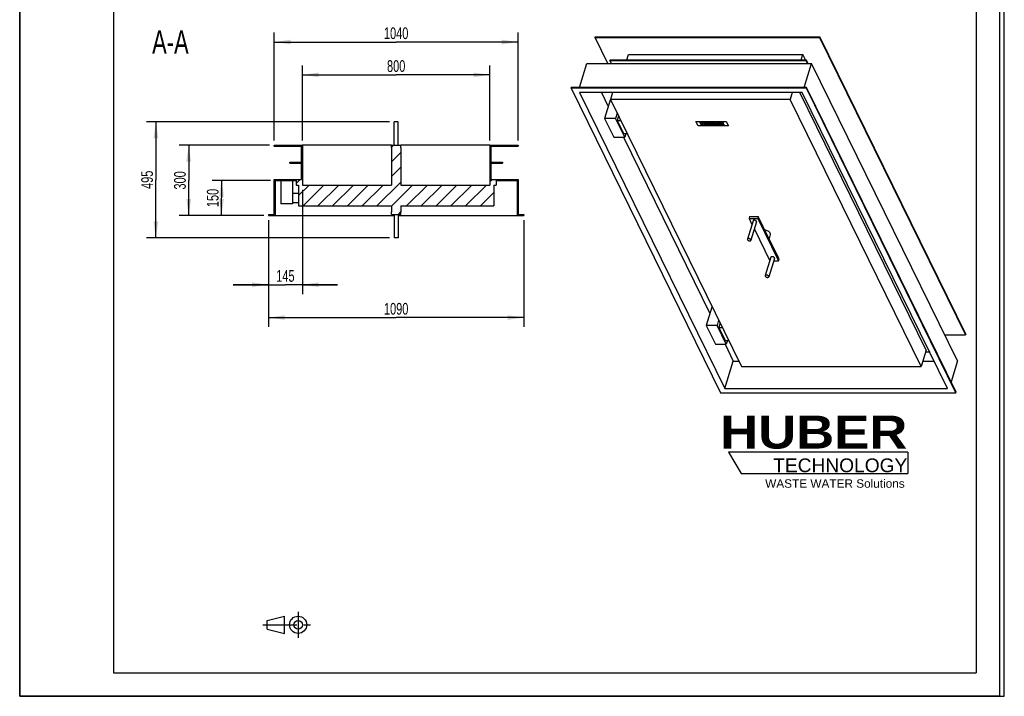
# Model space of a CAD drawing. Header units: millimetres. Extents: x 0 to 4200, y 0 to 5940.
# Tile 1 of 2: x 0 to 4200, y 0 to 2885. Entities that reach past the tile are written whole.
import ezdxf

# ---------------------------------------------------------------- set-up
doc = ezdxf.new("R2010")
doc.units = ezdxf.units.MM
doc.header["$LTSCALE"] = 387.2
doc.linetypes.add('CENTER', pattern=[0.6, 0.375, -0.075, 0.075, -0.075])
doc.layers.get('0').update_dxf_attribs({"linetype": 'CONTINUOUS'})
for name, color, linetype in [('_2D-BEM', 7, 'CONTINUOUS'), ('_ACHSEN', 7, 'CONTINUOUS'), ('_KURVEN', 7, 'CONTINUOUS'), ('_ZEICHNUNGSELEM', 7, 'CONTINUOUS'), ('HUBER_Logo_BL2', 7, 'CONTINUOUS')]:
    doc.layers.add(name, color=color, linetype=linetype)
doc.styles.get("Standard").update_dxf_attribs({"font": 'txt', "width": 0.7})
doc.styles.add('TEXTSTYLE_2', font='ariblk.ttf')
doc.styles.add('TEXTSTYLE_3', font='arial.ttf')
doc.dimstyles.new('DIMSTYLE_1', dxfattribs={"dimtxt": 50, "dimasz": 70, "dimexe": 2, "dimexo": 1, "dimtad": 1, "dimdec": 1, "dimtxsty": 'STANDARD', "dimblk": '_FILLED', "dimblk1": '_FILLED', "dimblk2": '_FILLED', "dimcen": 0.09, "dimadec": 1, "dimazin": 2, "dimtp": 1.2, "dimtm": 1.2, "dimtfac": 1, "dimtdec": 1, "dimtofl": 0, "dimtmove": 0, "dimatfit": 3, "dimldrblk": '_FILLED', "dimfxl": 1, "dimtolj": 1, "dimarcsym": 0})
doc.dimstyles.new('DIMSTYLE_3', dxfattribs={"dimtxt": 50, "dimasz": 70, "dimexe": 2, "dimexo": 1, "dimtad": 1, "dimdec": 1, "dimtxsty": 'STANDARD', "dimblk": '_FILLED', "dimblk1": '_FILLED', "dimblk2": '_FILLED', "dimcen": 0.09, "dimadec": 1, "dimazin": 2, "dimtp": 0.5, "dimtm": 0.5, "dimtfac": 1, "dimtdec": 1, "dimtofl": 0, "dimtmove": 0, "dimatfit": 3, "dimldrblk": '_FILLED', "dimfxl": 1, "dimtolj": 1, "dimarcsym": 0})
doc.dimstyles.new('DIMSTYLE_4', dxfattribs={"dimtxt": 50, "dimasz": 70, "dimexe": 2, "dimexo": 1, "dimtad": 1, "dimdec": 1, "dimtxsty": 'STANDARD', "dimblk": '_FILLED', "dimblk1": '_FILLED', "dimblk2": '_FILLED', "dimcen": 0.09, "dimadec": 1, "dimazin": 2, "dimtp": 0.8, "dimtm": 0.8, "dimtfac": 1, "dimtdec": 1, "dimtofl": 0, "dimtmove": 0, "dimatfit": 3, "dimldrblk": '_FILLED', "dimfxl": 1, "dimtolj": 1, "dimarcsym": 0})

# ---------------------------------------------------------------- blocks, each defined once
blk = doc.blocks.new('HUBER_LOGO_BL2', base_point=(3411.6, 1009.5))
at = {"layer": 'HUBER_Logo_BL2', "color": 5, "linetype": 'CONTINUOUS'}
for p, q in [((3788.5, 1040.5), (3023.5, 1040.5)), ((3023.5, 1040.5), (3077.5, 950.5)), ((3788.5, 1040.5), (3788.5, 950.5)), ((3077.5, 950.5), (3788.5, 950.5))]:
    blk.add_line(p, q, dxfattribs=at)
at = {"layer": 'HUBER_Logo_BL2', "color": 2, "linetype": 'CONTINUOUS', "attachment_point": 3, "line_spacing_factor": 0.78}
for s, insert, char_height, width, style in [('HUBER\\P\\fArial;\\H58.5;TECHNOLOGY ', (3786.3, 1196.7), 140.4, 775.343, 'TEXTSTYLE_2'), ('WASTE WATER Solutions', (3775.2, 925.3), 36, 594.067, 'TEXTSTYLE_3')]:
    blk.add_mtext(s, dxfattribs=dict(at, insert=insert, char_height=char_height, width=width, style=style))
blk = doc.blocks.new('_FILLED')
at = {"color": 0, "linetype": 'BYBLOCK'}
blk.add_solid([(0, 0), (-1, 0.143), (-1, -0.143)], dxfattribs=at)
blk = doc.blocks.new('*D2')
at = {"layer": '_2D-BEM', "color": 2, "linetype": 'CONTINUOUS'}
for p, q in [((1060.9, 2030), (1060.9, 1575)), ((2150.9, 2030), (2150.9, 1575)), ((1060.9, 1615), (1605.9, 1615)), ((2150.9, 1615), (1605.9, 1615))]:
    blk.add_line(p, q, dxfattribs=at)
at = {"layer": '_2D-BEM', "color": 2, "linetype": 'CONTINUOUS', "xscale": 70, "yscale": 70, "zscale": 70, "rotation": 180}
blk.add_blockref('_FILLED', (1060.9, 1615), dxfattribs=at)
at = {"layer": '_2D-BEM', "color": 2, "linetype": 'CONTINUOUS', "xscale": 70, "yscale": 70, "zscale": 70}
blk.add_blockref('_FILLED', (2150.9, 1615), dxfattribs=at)
at = {"layer": '_2D-BEM', "color": 2, "linetype": 'CONTINUOUS', "insert": (1605.9, 1677.5), "char_height": 50, "width": 219.643, "attachment_point": 2, "line_spacing_factor": 0.9}
blk.add_mtext('1090', dxfattribs=at)
blk = doc.blocks.new('*D3')
at = {"layer": '_2D-BEM', "color": 2, "linetype": 'CONTINUOUS'}
for p, q in [((1085.9, 2370), (1085.9, 2830)), ((2125.9, 2370), (2125.9, 2830)), ((1085.9, 2790), (1605.9, 2790)), ((2125.9, 2790), (1605.9, 2790))]:
    blk.add_line(p, q, dxfattribs=at)
at = {"layer": '_2D-BEM', "color": 2, "linetype": 'CONTINUOUS', "xscale": 70, "yscale": 70, "zscale": 70, "rotation": 180}
blk.add_blockref('_FILLED', (1085.9, 2790), dxfattribs=at)
at = {"layer": '_2D-BEM', "color": 2, "linetype": 'CONTINUOUS', "xscale": 70, "yscale": 70, "zscale": 70}
blk.add_blockref('_FILLED', (2125.9, 2790), dxfattribs=at)
at = {"layer": '_2D-BEM', "color": 2, "linetype": 'CONTINUOUS', "insert": (1605.9, 2852.5), "char_height": 50, "width": 219.643, "attachment_point": 2, "line_spacing_factor": 0.9}
blk.add_mtext('1040', dxfattribs=at)
blk = doc.blocks.new('*D4')
at = {"layer": '_2D-BEM', "color": 2, "linetype": 'CONTINUOUS'}
for p, q in [((1065.9, 2350), (680.9, 2350)), ((720.9, 2350), (720.9, 2200)), ((720.9, 2050), (720.9, 2200)), ((1040.9, 2050), (680.9, 2050))]:
    blk.add_line(p, q, dxfattribs=at)
at = {"layer": '_2D-BEM', "color": 2, "linetype": 'CONTINUOUS', "xscale": 70, "yscale": 70, "zscale": 70}
for p, rotation in [((720.9, 2350), 90), ((720.9, 2050), 270)]:
    blk.add_blockref('_FILLED', p, dxfattribs=dict(at, rotation=rotation))
at = {"layer": '_2D-BEM', "color": 2, "linetype": 'CONTINUOUS', "insert": (658.4, 2200), "char_height": 50, "width": 171.429, "attachment_point": 2, "rotation": 90, "line_spacing_factor": 0.9}
blk.add_mtext('300', dxfattribs=at)
blk = doc.blocks.new('*D5')
at = {"layer": '_2D-BEM', "color": 2, "linetype": 'CONTINUOUS'}
for p, q in [((1205.9, 2370), (1205.9, 2690)), ((2005.9, 2370), (2005.9, 2690)), ((1205.9, 2650), (1605.9, 2650)), ((2005.9, 2650), (1605.9, 2650))]:
    blk.add_line(p, q, dxfattribs=at)
at = {"layer": '_2D-BEM', "color": 2, "linetype": 'CONTINUOUS', "xscale": 70, "yscale": 70, "zscale": 70, "rotation": 180}
blk.add_blockref('_FILLED', (1205.9, 2650), dxfattribs=at)
at = {"layer": '_2D-BEM', "color": 2, "linetype": 'CONTINUOUS', "xscale": 70, "yscale": 70, "zscale": 70}
blk.add_blockref('_FILLED', (2005.9, 2650), dxfattribs=at)
at = {"layer": '_2D-BEM', "color": 2, "linetype": 'CONTINUOUS', "insert": (1605.9, 2712.5), "char_height": 50, "width": 176.786, "attachment_point": 2, "line_spacing_factor": 0.9}
blk.add_mtext('800', dxfattribs=at)
blk = doc.blocks.new('*D8')
at = {"layer": '_2D-BEM', "color": 2, "linetype": 'CONTINUOUS'}
for p, q in [((1205.9, 2160), (1205.9, 1715)), ((1060.9, 2030), (1060.9, 1715)), ((1060.9, 1755), (910.9, 1755)), ((910.9, 1755), (1133.4, 1755)), ((1355.9, 1755), (1133.4, 1755)), ((1205.9, 1755), (1355.9, 1755))]:
    blk.add_line(p, q, dxfattribs=at)
at = {"layer": '_2D-BEM', "color": 2, "linetype": 'CONTINUOUS', "xscale": 70, "yscale": 70, "zscale": 70}
blk.add_blockref('_FILLED', (1060.9, 1755), dxfattribs=at)
at = {"layer": '_2D-BEM', "color": 2, "linetype": 'CONTINUOUS', "xscale": 70, "yscale": 70, "zscale": 70, "rotation": 180}
blk.add_blockref('_FILLED', (1205.9, 1755), dxfattribs=at)
at = {"layer": '_2D-BEM', "color": 2, "linetype": 'CONTINUOUS', "insert": (1133.4, 1817.5), "char_height": 50, "width": 155.357, "attachment_point": 2, "line_spacing_factor": 0.9}
blk.add_mtext('145', dxfattribs=at)
blk = doc.blocks.new('*D9')
at = {"layer": '_2D-BEM', "color": 2, "linetype": 'CONTINUOUS'}
for p, q in [((1069.9, 2200), (820.9, 2200)), ((860.9, 2200), (860.9, 2125)), ((860.9, 2050), (860.9, 2125)), ((1040.9, 2050), (820.9, 2050))]:
    blk.add_line(p, q, dxfattribs=at)
at = {"layer": '_2D-BEM', "color": 2, "linetype": 'CONTINUOUS', "xscale": 70, "yscale": 70, "zscale": 70}
for p, rotation in [((860.9, 2200), 90), ((860.9, 2050), 270)]:
    blk.add_blockref('_FILLED', p, dxfattribs=dict(at, rotation=rotation))
at = {"layer": '_2D-BEM', "color": 2, "linetype": 'CONTINUOUS', "insert": (798.4, 2125), "char_height": 50, "width": 155.357, "attachment_point": 2, "rotation": 90, "line_spacing_factor": 0.9}
blk.add_mtext('150', dxfattribs=at)
blk = doc.blocks.new('*D10')
at = {"layer": '_2D-BEM', "color": 2, "linetype": 'CONTINUOUS'}
for p, q in [((1577.9, 2450), (540.9, 2450)), ((580.9, 2450), (580.9, 2202.5)), ((580.9, 1955), (580.9, 2202.5)), ((1577.9, 1955), (540.9, 1955))]:
    blk.add_line(p, q, dxfattribs=at)
at = {"layer": '_2D-BEM', "color": 2, "linetype": 'CONTINUOUS', "xscale": 70, "yscale": 70, "zscale": 70}
for p, rotation in [((580.9, 2450), 90), ((580.9, 1955), 270)]:
    blk.add_blockref('_FILLED', p, dxfattribs=dict(at, rotation=rotation))
at = {"layer": '_2D-BEM', "color": 2, "linetype": 'CONTINUOUS', "insert": (518.4, 2202.5), "char_height": 50, "width": 171.429, "attachment_point": 2, "rotation": 90, "line_spacing_factor": 0.9}
blk.add_mtext('495', dxfattribs=at)
blk = doc.blocks.new('PROJEKTIONSMETHODE_1_BL3', base_point=(1140, 305))
at = {"color": 2, "linetype": 'CONTINUOUS'}
for p, q in [((1055.7, 323.3), (1129, 341.7)), ((1129, 268.3), (1129, 341.7)), ((1055.7, 286.7), (1055.7, 323.3)), ((1055.7, 286.7), (1129, 268.3))]:
    blk.add_line(p, q, dxfattribs=at)
at = {"color": 2, "linetype": 'CENTER'}
for p, q in [((1187.7, 360), (1187.7, 250)), ((1037.3, 305), (1242.7, 305))]:
    blk.add_line(p, q, dxfattribs=at)
at = {"color": 2, "linetype": 'CONTINUOUS'}
for radius in [36.7, 18.3]:
    blk.add_circle((1187.7, 305), radius, dxfattribs=at)

msp = doc.modelspace()

# ---------------------------------------------------------------- hatches: boundary and pattern name
at = {"linetype": 'CONTINUOUS'}
h = msp.add_hatch(dxfattribs=at)
h.set_pattern_fill('A', color=2, scale=44.547727, angle=45, style=0, pattern_type=0)
h.set_pattern_definition([(45, (0, 0), (-31.5, 31.5), [])])
edge = h.paths.add_edge_path()
edge.add_line((1205.87, 2180.02), (1585.87, 2180.02))
edge.add_line((1585.87, 2340.02), (1585.87, 2180.02))
edge.add_line((1585.87, 2340.02), (1585.87, 2350.02))
edge.add_line((1585.87, 2350.02), (1625.87, 2350.02))
edge.add_line((1625.87, 2340.02), (1625.87, 2350.02))
edge.add_line((1625.87, 2340.02), (1625.87, 2180.02))
edge.add_line((1625.87, 2180.02), (2005.87, 2180.02))
edge.add_line((2005.87, 2350.02), (2005.87, 2180.02))
edge.add_line((2005.87, 2350.02), (2125.87, 2350.02))
edge.add_line((2125.87, 2350.02), (2125.87, 2346.02))
edge.add_line((2009.87, 2346.02), (2125.87, 2346.02))
edge.add_line((2009.87, 2346.02), (2009.87, 2277.02))
edge.add_line((2009.87, 2277.02), (2059.87, 2277.02))
edge.add_line((2059.87, 2277.02), (2059.87, 2273.02))
edge.add_line((2009.87, 2273.02), (2059.87, 2273.02))
edge.add_line((2009.87, 2273.02), (2009.87, 2204.02))
edge.add_line((2009.87, 2204.02), (2125.87, 2204.02))
edge.add_line((2125.87, 2204.02), (2125.87, 2054.02))
edge.add_line((2125.87, 2054.02), (2150.87, 2054.02))
edge.add_line((2150.87, 2054.02), (2150.87, 2050.02))
edge.add_line((2121.87, 2050.02), (2150.87, 2050.02))
edge.add_line((2121.87, 2200.02), (2121.87, 2050.02))
edge.add_line((2032.87, 2200.02), (2121.87, 2200.02))
edge.add_line((2032.87, 2200.02), (2032.87, 2180.02))
edge.add_line((2021.87, 2180.02), (2032.87, 2180.02))
edge.add_line((2021.87, 2180.02), (2021.87, 2091.02))
edge.add_line((1625.87, 2091.02), (2021.87, 2091.02))
edge.add_line((1625.87, 2091.02), (1625.87, 2065.02))
edge.add_line((1625.87, 2055.02), (1625.87, 2065.02))
edge.add_line((1585.87, 2055.02), (1625.87, 2055.02))
edge.add_line((1585.87, 2055.02), (1585.87, 2065.02))
edge.add_line((1585.87, 2091.02), (1585.87, 2065.02))
edge.add_line((1189.87, 2091.02), (1585.87, 2091.02))
edge.add_line((1189.87, 2180.02), (1189.87, 2091.02))
edge.add_line((1178.87, 2180.02), (1189.87, 2180.02))
edge.add_line((1178.87, 2200.02), (1178.87, 2180.02))
edge.add_line((1089.87, 2200.02), (1178.87, 2200.02))
edge.add_line((1089.87, 2200.02), (1089.87, 2050.02))
edge.add_line((1060.87, 2050.02), (1089.87, 2050.02))
edge.add_line((1060.87, 2054.02), (1060.87, 2050.02))
edge.add_line((1060.87, 2054.02), (1085.87, 2054.02))
edge.add_line((1085.87, 2054.02), (1085.87, 2204.02))
edge.add_line((1085.87, 2204.02), (1201.87, 2204.02))
edge.add_line((1201.87, 2204.02), (1201.87, 2273.02))
edge.add_line((1151.87, 2273.02), (1201.87, 2273.02))
edge.add_line((1151.87, 2273.02), (1151.87, 2277.02))
edge.add_line((1151.87, 2277.02), (1201.87, 2277.02))
edge.add_line((1201.87, 2277.02), (1201.87, 2346.02))
edge.add_line((1085.87, 2346.02), (1201.87, 2346.02))
edge.add_line((1085.87, 2346.02), (1085.87, 2350.02))
edge.add_line((1085.87, 2350.02), (1205.87, 2350.02))
edge.add_line((1205.87, 2350.02), (1205.87, 2180.02))

# ---------------------------------------------------------------- linework, layer by layer
at = {"color": 7, "linetype": 'CONTINUOUS'}
for p, q in [((0, 0), (0, 5940)), ((0, 0), (0, 5940)), ((4200, 0), (4200, 5940)), ((4200, 0), (4200, 5940)), ((2454.27, 2809.4), (2455.24, 2812.53)), ((2508.85, 2698.16), (2454.27, 2809.4)), ((2454.27, 2809.4), (3412.17, 2809.4)), ((2455.24, 2812.53), (3413.14, 2812.53)), ((3412.17, 2809.4), (3413.14, 2812.53)), ((3412.17, 2809.4), (4034.46, 1541.31)), ((4035.42, 1544.44), (3413.14, 2812.53)), ((2589.4, 2714.32), (2596.49, 2737.29)), ((2596.49, 2737.29), (3340.71, 2737.29)), ((3333.61, 2714.32), (3340.71, 2737.29)), ((3351.98, 2714.32), (3340.71, 2737.29)), ((2388.39, 2596.2), (2419.89, 2698.16)), ((2419.89, 2698.16), (3377.8, 2698.16)), ((2517.52, 2711.19), (2518.49, 2714.32)), ((2523.91, 2698.16), (2517.52, 2711.19)), ((2517.52, 2711.19), (3353.84, 2711.19)), ((2518.49, 2714.32), (3354.81, 2714.32)), ((3346.29, 2596.2), (3377.8, 2698.16)), ((3353.84, 2711.19), (3354.81, 2714.32)), ((3353.84, 2711.19), (3360.23, 2698.16)), ((3362.74, 2698.16), (3354.81, 2714.32)), ((4000.08, 1430.08), (3377.8, 2698.16)), ((2351.96, 2593.07), (2352.93, 2596.2)), ((2351.96, 2593.07), (2989.5, 1293.91)), ((3355.92, 2593.07), (2351.96, 2593.07)), ((3356.89, 2596.2), (2352.93, 2596.2)), ((3338.05, 2575.04), (2387.52, 2575.04)), ((2387.52, 2575.04), (3007.36, 1311.93)), ((2481.49, 2575.04), (2510.91, 2515.09)), ((2529.34, 2575.04), (2520.05, 2545)), ((3295.66, 2575.04), (3286.38, 2545)), ((3866.76, 1475.93), (3327.39, 2575.04)), ((3880.25, 1469.09), (3337.52, 2575.04)), ((3957.9, 1311.93), (3338.05, 2575.04)), ((3355.92, 2593.07), (3356.89, 2596.2)), ((3993.46, 1293.91), (3355.92, 2593.07)), ((3994.42, 1297.04), (3356.89, 2596.2)), ((2519.45, 2542.73), (2495.24, 2464.4)), ((2521.17, 2542.73), (2519.45, 2542.73)), ((2520.05, 2545), (3078.89, 1406.21)), ((3286.38, 2545), (2520.05, 2545)), ((3845.21, 1406.21), (3286.38, 2545)), ((2548.37, 2487.3), (2541.3, 2464.4)), ((2495.24, 2464.4), (2534.9, 2383.59)), ((2541.3, 2464.4), (2495.24, 2464.4)), ((2580.95, 2383.59), (2541.3, 2464.4)), ((2554.47, 2474.86), (2548.61, 2455.89)), ((2548.61, 2455.89), (2576.06, 2399.94)), ((2548.61, 2455.89), (2563.78, 2455.89)), ((2576.06, 2399.94), (2591.24, 2399.94)), ((2586, 2399.94), (2580.95, 2383.59)), ((2534.9, 2383.59), (2580.95, 2383.59)), ((2575.44, 2383.59), (2944.07, 1632.41)), ((1085.87, 2350.02), (1205.87, 2350.02)), ((1085.87, 2346.02), (1085.87, 2350.02)), ((1085.87, 2346.02), (1201.87, 2346.02)), ((1201.87, 2277.02), (1201.87, 2346.02)), ((1585.87, 2350.02), (1205.87, 2350.02)), ((1205.87, 2350.02), (1205.87, 2180.02)), ((1585.87, 2350.02), (1625.87, 2350.02)), ((1585.87, 2340.02), (1585.87, 2350.02)), ((1585.87, 2340.02), (1585.87, 2180.02)), ((2005.87, 2350.02), (1625.87, 2350.02)), ((1625.87, 2340.02), (1625.87, 2350.02)), ((1625.87, 2340.02), (1625.87, 2180.02)), ((2005.87, 2350.02), (2125.87, 2350.02)), ((2005.87, 2350.02), (2005.87, 2180.02)), ((2009.87, 2346.02), (2125.87, 2346.02)), ((2009.87, 2346.02), (2009.87, 2277.02)), ((2125.87, 2350.02), (2125.87, 2346.02)), ((1151.87, 2273.02), (1151.87, 2277.02)), ((1151.87, 2277.02), (1201.87, 2277.02)), ((1151.87, 2273.02), (1201.87, 2273.02)), ((1201.87, 2204.02), (1201.87, 2273.02)), ((2009.87, 2277.02), (2059.87, 2277.02)), ((2009.87, 2273.02), (2009.87, 2204.02)), ((2009.87, 2273.02), (2059.87, 2273.02)), ((2059.87, 2277.02), (2059.87, 2273.02)), ((1085.87, 2204.02), (1201.87, 2204.02)), ((1085.87, 2054.02), (1085.87, 2204.02)), ((1089.87, 2200.02), (1178.87, 2200.02)), ((1089.87, 2200.02), (1089.87, 2050.02)), ((1113.87, 2200.02), (1113.87, 2100.02)), ((1163.87, 2200.02), (1163.87, 2100.02)), ((1178.87, 2200.02), (1178.87, 2180.02)), ((2009.87, 2204.02), (2125.87, 2204.02)), ((2032.87, 2200.02), (2121.87, 2200.02)), ((2032.87, 2200.02), (2032.87, 2180.02)), ((2121.87, 2200.02), (2121.87, 2050.02)), ((2125.87, 2204.02), (2125.87, 2054.02)), ((1163.87, 2145.02), (1189.87, 2145.02)), ((1178.87, 2180.02), (1189.87, 2180.02)), ((1189.87, 2180.02), (1189.87, 2091.02)), ((1205.87, 2180.02), (1585.87, 2180.02)), ((1625.87, 2180.02), (2005.87, 2180.02)), ((2021.87, 2180.02), (2021.87, 2091.02)), ((2021.87, 2180.02), (2032.87, 2180.02)), ((1163.87, 2100.02), (1113.87, 2100.02)), ((1163.87, 2105.02), (1189.87, 2105.02)), ((1189.87, 2091.02), (1585.87, 2091.02)), ((1585.87, 2091.02), (1585.87, 2065.02)), ((1585.87, 2055.02), (1585.87, 2065.02)), ((1625.87, 2091.02), (1625.87, 2065.02)), ((1625.87, 2091.02), (2021.87, 2091.02)), ((1625.87, 2055.02), (1625.87, 2065.02)), ((1060.87, 2054.02), (1060.87, 2050.02)), ((1060.87, 2054.02), (1085.87, 2054.02)), ((1060.87, 2050.02), (1089.87, 2050.02)), ((1089.87, 2050.02), (1597.87, 2050.02)), ((1585.87, 2055.02), (1625.87, 2055.02)), ((1613.87, 2050.02), (2121.87, 2050.02)), ((2121.87, 2050.02), (2150.87, 2050.02)), ((2125.87, 2054.02), (2150.87, 2054.02)), ((2150.87, 2054.02), (2150.87, 2050.02)), ((3113.69, 2045.37), (3111.27, 2037.54)), ((3111.27, 2037.54), (3123.53, 2012.54)), ((3111.27, 2037.54), (3148.11, 2037.54)), ((3113.69, 2045.37), (3150.53, 2045.37)), ((3150.53, 2045.37), (3148.11, 2037.54)), ((3148.11, 2037.54), (3236.57, 1857.27)), ((3194.76, 1955.24), (3150.53, 2045.37)), ((3133.81, 1991.6), (3199.73, 1857.27)), ((3238.99, 1865.1), (3194.76, 1955.24)), ((3199.73, 1857.27), (3199.84, 1857.27)), ((3216.58, 1857.27), (3236.57, 1857.27)), ((3236.57, 1857.27), (3238.99, 1865.1)), ((2952.61, 1660.05), (2928.4, 1581.72)), ((2954.33, 1660.05), (2952.61, 1660.05)), ((2981.53, 1604.61), (2974.46, 1581.72)), ((2928.4, 1581.72), (2968.06, 1500.91)), ((2974.46, 1581.72), (2928.4, 1581.72)), ((3014.11, 1500.91), (2974.46, 1581.72)), ((2987.63, 1592.18), (2981.77, 1573.2)), ((2981.77, 1573.2), (3009.22, 1517.26)), ((2981.77, 1573.2), (2996.94, 1573.2)), ((3009.22, 1517.26), (3024.4, 1517.26)), ((3019.16, 1517.26), (3014.11, 1500.91)), ((3945.5, 1541.31), (4034.46, 1541.31)), ((4035.42, 1544.44), (4034.46, 1541.31)), ((2968.06, 1500.91), (3014.11, 1500.91)), ((3008.6, 1500.91), (3043.67, 1429.43)), ((3866.76, 1475.93), (3845.21, 1406.21)), ((3007.36, 1311.93), (3043.67, 1429.43)), ((3043.67, 1429.43), (3067.5, 1429.43)), ((3852.39, 1429.43), (3900.24, 1429.43)), ((3864.64, 1469.09), (3880.25, 1469.09)), ((3880.45, 1469.76), (3880.25, 1469.09)), ((4000.08, 1430.08), (3972.67, 1341.37)), ((3078.89, 1406.21), (3845.21, 1406.21)), ((3007.36, 1311.93), (3957.9, 1311.93)), ((2989.5, 1293.91), (3993.46, 1293.91)), ((3993.46, 1293.91), (3994.42, 1297.04)), ((0, 0), (4200, 0)), ((0, 0), (4200, 0))]:
    msp.add_line(p, q, dxfattribs=at)
at = {"color": 3, "linetype": 'CONTINUOUS'}
for p, q in [((4180, 5900), (4180, 0)), ((0, 2970), (0, 0)), ((4180, 0), (0, 0))]:
    msp.add_line(p, q, dxfattribs=at)
at = {"color": 5, "linetype": 'CONTINUOUS'}
for p, q in [((400, 5800), (400, 100)), ((4080, 5800), (4080, 100)), ((400, 100), (4080, 100))]:
    msp.add_line(p, q, dxfattribs=at)
at = {"layer": '_ACHSEN', "color": 7, "linetype": 'CONTINUOUS'}
for p, q in [((1613.87, 2450.02), (1597.87, 2450.02)), ((1597.87, 2350.02), (1597.87, 2450.02)), ((1613.87, 2350.02), (1613.87, 2450.02)), ((1597.87, 2055.02), (1597.87, 1955.02)), ((1613.87, 2055.02), (1613.87, 1955.02)), ((3128.15, 2027.47), (3103.94, 1949.14)), ((3143.43, 2022.74), (3119.23, 1944.41)), ((1613.87, 1955.02), (1597.87, 1955.02)), ((3201.74, 1969.7), (3196.3, 1952.1)), ((3204.41, 1872.07), (3180.2, 1793.73)), ((3219.69, 1867.34), (3195.49, 1789.01))]:
    msp.add_line(p, q, dxfattribs=at)
for points, knots in [([(3143.16, 2025.11), (3142.86, 2025.71), (3141.95, 2026.88), (3140.08, 2028.27), (3137.79, 2029.35), (3135.29, 2030), (3132.84, 2030.16), (3130.68, 2029.8), (3129.21, 2029.04), (3128.45, 2028.19), (3128.22, 2027.71), (3128.15, 2027.47)], [0, 0, 0, 0, 0.113814, 0.2472619, 0.3935398, 0.5425551, 0.6835947, 0.8078261, 0.9113213, 0.9567989, 1, 1, 1, 1]), ([(3143.43, 2022.74), (3143.55, 2023.11), (3143.61, 2023.94), (3143.35, 2024.72), (3143.16, 2025.11)], [0, 0, 0, 0, 0.4740096, 1, 1, 1, 1]), ([(3201.06, 1975.6), (3200.24, 1977.27), (3197.61, 1980.48), (3192.28, 1984.18), (3185.8, 1986.86), (3181.08, 1987.77), (3178.71, 1987.95)], [0, 0, 0, 0, 0.2103125, 0.459153, 0.7300779, 1, 1, 1, 1]), ([(3201.74, 1969.7), (3202.03, 1970.61), (3202.18, 1972.7), (3201.52, 1974.65), (3201.06, 1975.6)], [0, 0, 0, 0, 0.4740096, 1, 1, 1, 1]), ([(3103.94, 1949.14), (3103.83, 1948.77), (3103.77, 1947.94), (3104.03, 1947.15), (3104.21, 1946.77)], [0, 0, 0, 0, 0.4740096, 1, 1, 1, 1]), ([(3118.95, 1946.77), (3118.66, 1947.37), (3117.74, 1948.54), (3115.88, 1949.94), (3113.58, 1951.02), (3111.08, 1951.67), (3108.63, 1951.82), (3106.47, 1951.47), (3105, 1950.71), (3104.24, 1949.86), (3104.01, 1949.38), (3103.94, 1949.14)], [0, 0, 0, 0, 0.113814, 0.2472619, 0.3935398, 0.5425551, 0.6835947, 0.8078261, 0.9113213, 0.9567989, 1, 1, 1, 1]), ([(3104.21, 1946.77), (3104.51, 1946.17), (3105.43, 1945), (3107.29, 1943.61), (3109.59, 1942.53), (3112.08, 1941.88), (3114.53, 1941.72), (3116.69, 1942.08), (3118.16, 1942.84), (3118.92, 1943.69), (3119.15, 1944.17), (3119.23, 1944.41)], [0, 0, 0, 0, 0.113814, 0.2472619, 0.3935398, 0.5425551, 0.6835947, 0.8078261, 0.9113213, 0.9567989, 1, 1, 1, 1]), ([(3119.23, 1944.41), (3119.34, 1944.78), (3119.4, 1945.61), (3119.14, 1946.39), (3118.95, 1946.77)], [0, 0, 0, 0, 0.4740096, 1, 1, 1, 1]), ([(3219.42, 1869.7), (3219.12, 1870.3), (3218.21, 1871.47), (3216.34, 1872.87), (3214.05, 1873.95), (3211.55, 1874.6), (3209.1, 1874.75), (3206.94, 1874.4), (3205.47, 1873.64), (3204.71, 1872.79), (3204.48, 1872.31), (3204.41, 1872.07)], [0, 0, 0, 0, 0.113814, 0.2472619, 0.3935398, 0.5425551, 0.6835947, 0.8078261, 0.9113213, 0.9567989, 1, 1, 1, 1]), ([(3219.69, 1867.34), (3219.81, 1867.71), (3219.87, 1868.54), (3219.61, 1869.32), (3219.42, 1869.7)], [0, 0, 0, 0, 0.4740096, 1, 1, 1, 1]), ([(3180.2, 1793.73), (3180.09, 1793.37), (3180.03, 1792.53), (3180.29, 1791.75), (3180.48, 1791.37)], [0, 0, 0, 0, 0.4740096, 1, 1, 1, 1]), ([(3195.21, 1791.37), (3194.92, 1791.97), (3194, 1793.14), (3192.14, 1794.54), (3189.84, 1795.62), (3187.34, 1796.27), (3184.89, 1796.42), (3182.73, 1796.07), (3181.26, 1795.31), (3180.5, 1794.45), (3180.28, 1793.98), (3180.2, 1793.73)], [0, 0, 0, 0, 0.113814, 0.2472619, 0.3935398, 0.5425551, 0.6835947, 0.8078261, 0.9113213, 0.9567989, 1, 1, 1, 1]), ([(3180.48, 1791.37), (3180.77, 1790.77), (3181.69, 1789.6), (3183.55, 1788.2), (3185.85, 1787.13), (3188.34, 1786.48), (3190.79, 1786.32), (3192.95, 1786.68), (3194.42, 1787.43), (3195.18, 1788.29), (3195.41, 1788.77), (3195.49, 1789.01)], [0, 0, 0, 0, 0.113814, 0.2472619, 0.3935398, 0.5425551, 0.6835947, 0.8078261, 0.9113213, 0.9567989, 1, 1, 1, 1]), ([(3195.49, 1789.01), (3195.6, 1789.37), (3195.66, 1790.21), (3195.4, 1790.99), (3195.21, 1791.37)], [0, 0, 0, 0, 0.4740096, 1, 1, 1, 1])]:
    msp.add_open_spline(points, degree=3, knots=knots, dxfattribs=at)
at = {"layer": '_KURVEN', "color": 4, "linetype": 'CONTINUOUS'}
for p, q in [((2884.8, 2451.14), (3013.75, 2451.14)), ((2893.95, 2432.49), (2884.8, 2451.14)), ((2900.98, 2448.03), (2907.08, 2435.6)), ((2906.67, 2448.03), (2900.98, 2448.03)), ((2908.81, 2443.68), (2906.67, 2448.03)), ((2915.03, 2443.68), (2908.81, 2443.68)), ((2912.77, 2435.6), (2910.31, 2440.62)), ((2910.31, 2440.62), (2916.53, 2440.62)), ((2918.61, 2448.03), (2912.89, 2448.03)), ((2912.89, 2448.03), (2915.03, 2443.68)), ((2916.53, 2440.62), (2918.99, 2435.6)), ((2924.71, 2435.6), (2918.61, 2448.03)), ((2928.08, 2448.03), (2922.4, 2448.03)), ((2922.4, 2448.03), (2926.04, 2440.62)), ((2931.81, 2440.44), (2928.08, 2448.03)), ((2934.38, 2448.03), (2938.1, 2440.44)), ((2940.06, 2448.03), (2934.38, 2448.03)), ((2943.7, 2440.62), (2940.06, 2448.03)), ((2943.84, 2448.03), (2949.94, 2435.6)), ((2954.5, 2448.03), (2943.84, 2448.03)), ((2951.98, 2443.15), (2950.82, 2445.51)), ((2950.82, 2445.51), (2953.33, 2445.51)), ((2954.45, 2443.15), (2951.98, 2443.15)), ((2954.37, 2438.27), (2953.14, 2440.79)), ((2953.14, 2440.79), (2956.03, 2440.79)), ((2957.28, 2438.27), (2954.37, 2438.27)), ((2979.09, 2448.03), (2963.83, 2448.03)), ((2963.83, 2448.03), (2969.93, 2435.6)), ((2971.81, 2443.4), (2970.84, 2445.37)), ((2970.84, 2445.37), (2980.39, 2445.37)), ((2980.67, 2443.4), (2971.81, 2443.4)), ((2974.26, 2438.41), (2973.05, 2440.86)), ((2973.05, 2440.86), (2981.91, 2440.86)), ((2984.08, 2438.41), (2974.26, 2438.41)), ((2980.39, 2445.37), (2979.09, 2448.03)), ((2981.91, 2440.86), (2980.67, 2443.4)), ((2991.99, 2448.03), (2982.51, 2448.03)), ((2982.51, 2448.03), (2988.61, 2435.6)), ((2985.47, 2435.6), (2984.08, 2438.41)), ((2990.69, 2442.99), (2989.45, 2445.52)), ((2989.45, 2445.52), (2991.96, 2445.52)), ((2993.09, 2442.99), (2990.69, 2442.99)), ((2991.85, 2440.64), (2992.35, 2440.64)), ((2994.32, 2435.6), (2991.85, 2440.64)), ((2995.39, 2439.4), (3000.29, 2435.6)), ((3006.73, 2435.6), (3002.2, 2439.19)), ((3013.75, 2451.14), (3022.9, 2432.49)), ((3022.9, 2432.49), (2893.95, 2432.49)), ((2907.08, 2435.6), (2912.77, 2435.6)), ((2918.99, 2435.6), (2924.71, 2435.6)), ((2949.94, 2435.6), (2959.77, 2435.6)), ((2969.93, 2435.6), (2985.47, 2435.6)), ((2988.61, 2435.6), (2994.32, 2435.6)), ((3000.29, 2435.6), (3006.73, 2435.6))]:
    msp.add_line(p, q, dxfattribs=at)
for points in [[(2927.6, 2438.51), (2926.86, 2439.31), (2926.34, 2440.01), (2926.04, 2440.62)], [(2929.51, 2437.08), (2928.69, 2437.55), (2928.06, 2438.02), (2927.6, 2438.51)], [(2931.99, 2436.01), (2931.15, 2436.27), (2930.33, 2436.62), (2929.51, 2437.08)], [(2931.81, 2440.44), (2932.14, 2439.76), (2932.68, 2439.23), (2933.42, 2438.85)], [(2934.89, 2435.51), (2933.8, 2435.6), (2932.82, 2435.76), (2931.99, 2436.01)], [(2933.42, 2438.85), (2934.16, 2438.47), (2935.03, 2438.28), (2936.02, 2438.28)], [(2936.02, 2438.28), (2937, 2438.28), (2937.67, 2438.47), (2938.04, 2438.84)], [(2938.04, 2438.84), (2938.41, 2439.22), (2938.44, 2439.75), (2938.1, 2440.44)], [(2943.45, 2436.83), (2942.96, 2436.33), (2942.37, 2435.99), (2941.67, 2435.8)], [(2944.2, 2438.54), (2944.18, 2437.89), (2943.93, 2437.32), (2943.45, 2436.83)], [(2943.7, 2440.62), (2944.06, 2439.88), (2944.22, 2439.19), (2944.2, 2438.54)], [(2955.29, 2445.2), (2954.84, 2445.41), (2954.19, 2445.51), (2953.33, 2445.51)], [(2954.45, 2443.15), (2955.33, 2443.15), (2955.9, 2443.25), (2956.15, 2443.46)], [(2954.5, 2448.03), (2956.27, 2448.03), (2957.77, 2447.73), (2959.02, 2447.14)], [(2956.24, 2444.36), (2956.06, 2444.71), (2955.74, 2445), (2955.29, 2445.2)], [(2958.28, 2440.45), (2957.77, 2440.67), (2957.02, 2440.79), (2956.03, 2440.79)], [(2956.15, 2443.46), (2956.4, 2443.66), (2956.43, 2443.97), (2956.24, 2444.36)], [(2957.28, 2438.27), (2958.26, 2438.27), (2958.89, 2438.38), (2959.18, 2438.61)], [(2959.32, 2439.56), (2959.14, 2439.93), (2958.79, 2440.23), (2958.28, 2440.45)], [(2959.02, 2447.14), (2960.26, 2446.54), (2961.1, 2445.81), (2961.53, 2444.93)], [(2959.18, 2438.61), (2959.46, 2438.85), (2959.51, 2439.17), (2959.32, 2439.56)], [(2961.45, 2443.04), (2961.16, 2442.69), (2960.63, 2442.41), (2959.86, 2442.21)], [(2959.86, 2442.21), (2961.29, 2441.99), (2962.44, 2441.63), (2963.33, 2441.1)], [(2961.53, 2444.93), (2961.89, 2444.19), (2961.86, 2443.57), (2961.45, 2443.04)], [(2964.2, 2436.17), (2963.81, 2435.99), (2963.15, 2435.85), (2962.24, 2435.76)], [(2963.33, 2441.1), (2964.21, 2440.57), (2964.85, 2439.92), (2965.23, 2439.13)], [(2965.42, 2437.39), (2965.22, 2436.88), (2964.82, 2436.47), (2964.2, 2436.17)], [(2965.23, 2439.13), (2965.55, 2438.49), (2965.61, 2437.9), (2965.42, 2437.39)], [(2994.24, 2445.19), (2993.76, 2445.41), (2992.99, 2445.52), (2991.96, 2445.52)], [(2991.99, 2448.03), (2993.75, 2448.03), (2995.15, 2447.93), (2996.18, 2447.72)], [(2993.88, 2440.35), (2993.38, 2440.54), (2992.87, 2440.64), (2992.35, 2440.64)], [(2993.09, 2442.99), (2993.35, 2442.99), (2993.82, 2443.04), (2994.52, 2443.15)], [(2995.39, 2439.4), (2994.75, 2439.89), (2994.26, 2440.2), (2993.88, 2440.35)], [(2995.26, 2444.27), (2995.06, 2444.67), (2994.72, 2444.98), (2994.24, 2445.19)], [(2994.52, 2443.15), (2994.87, 2443.21), (2995.11, 2443.34), (2995.25, 2443.55)], [(2995.25, 2443.55), (2995.38, 2443.75), (2995.39, 2444), (2995.26, 2444.27)], [(2996.18, 2447.72), (2997.21, 2447.52), (2998.13, 2447.14), (2998.98, 2446.58)], [(2999.84, 2441.57), (2999.46, 2441.37), (2998.87, 2441.21), (2998.08, 2441.08)], [(2998.08, 2441.08), (2998.84, 2440.92), (2999.41, 2440.77), (2999.79, 2440.62)], [(2998.98, 2446.58), (2999.82, 2446.04), (3000.44, 2445.37), (3000.82, 2444.58)], [(2999.79, 2440.62), (3000.05, 2440.51), (3000.46, 2440.3), (3001.03, 2439.96)], [(3001.04, 2442.79), (3000.85, 2442.29), (3000.45, 2441.88), (2999.84, 2441.57)], [(3000.82, 2444.58), (3001.16, 2443.88), (3001.23, 2443.29), (3001.04, 2442.79)], [(3001.03, 2439.96), (3001.58, 2439.63), (3001.97, 2439.38), (3002.2, 2439.19)], [(2937.9, 2435.38), (2936.99, 2435.38), (2935.99, 2435.43), (2934.89, 2435.51)], [(2941.67, 2435.8), (2940.7, 2435.53), (2939.44, 2435.38), (2937.9, 2435.38)], [(2962.24, 2435.76), (2961.01, 2435.65), (2960.18, 2435.6), (2959.77, 2435.6)]]:
    msp.add_open_spline(points, degree=3, dxfattribs=at)

# ---------------------------------------------------------------- block references
at = {"color": 2, "linetype": 'CONTINUOUS'}
msp.add_blockref('PROJEKTIONSMETHODE_1_BL3', (1140, 305), dxfattribs=at)
at = {"layer": 'HUBER_Logo_BL2'}
msp.add_blockref('HUBER_LOGO_BL2', (3411.59, 1009.55), dxfattribs=at)

# ---------------------------------------------------------------- texts
at = {"layer": '_ZEICHNUNGSELEM', "color": 2, "linetype": 'CONTINUOUS', "insert": (720.87, 2840.02), "char_height": 100, "width": 364.2857, "attachment_point": 3, "line_spacing_factor": 0.9}
msp.add_mtext('A-A', dxfattribs=at)

# ---------------------------------------------------------------- dimensions: what is measured, and where the dimension line sits
at = {"layer": '_2D-BEM', "color": 2, "linetype": 'CONTINUOUS'}
for base, p1, p2, dimstyle, picture, middle in [((2125.87, 2790.02), (1085.87, 2369.02), (2125.87, 2369.02), 'DIMSTYLE_1', '*D3', (1598.72, 2790.02)), ((2005.87, 2650.02), (1205.87, 2369.02), (2005.87, 2369.02), 'DIMSTYLE_4', '*D5', (1598.72, 2650.02))]:
    dim = msp.add_linear_dim(base=base, p1=p1, p2=p2, dimstyle=dimstyle, dxfattribs=at)
    dim.commit()
    dim.dimension.update_dxf_attribs({"geometry": picture, "text_midpoint": middle, "dimtype": 160})
for base, p1, p2, angle, dimstyle, picture, middle in [((580.87, 2450.02), (1578.87, 1955.02), (1578.87, 2450.02), 90, 'DIMSTYLE_4', '*D10', (580.87, 2195.38)), ((720.87, 2050.02), (1066.87, 2350.02), (1041.87, 2050.02), 270, 'DIMSTYLE_3', '*D4', (720.87, 2192.88)), ((860.87, 2050.02), (1070.87, 2200.02), (1041.87, 2050.02), 270, 'DIMSTYLE_3', '*D9', (860.87, 2117.88)), ((1060.87, 1755.02), (1205.87, 2161.02), (1060.87, 2031.02), 180, 'DIMSTYLE_3', '*D8', (1126.22, 1755.02)), ((1060.87, 1615.02), (2150.87, 2031.02), (1060.87, 2031.02), 180, 'DIMSTYLE_1', '*D2', (1598.72, 1615.02))]:
    dim = msp.add_linear_dim(base=base, p1=p1, p2=p2, angle=angle, dimstyle=dimstyle, dxfattribs=at)
    dim.commit()
    dim.dimension.update_dxf_attribs({"geometry": picture, "text_midpoint": middle, "dimtype": 160})

doc.saveas('drawing.dxf')
